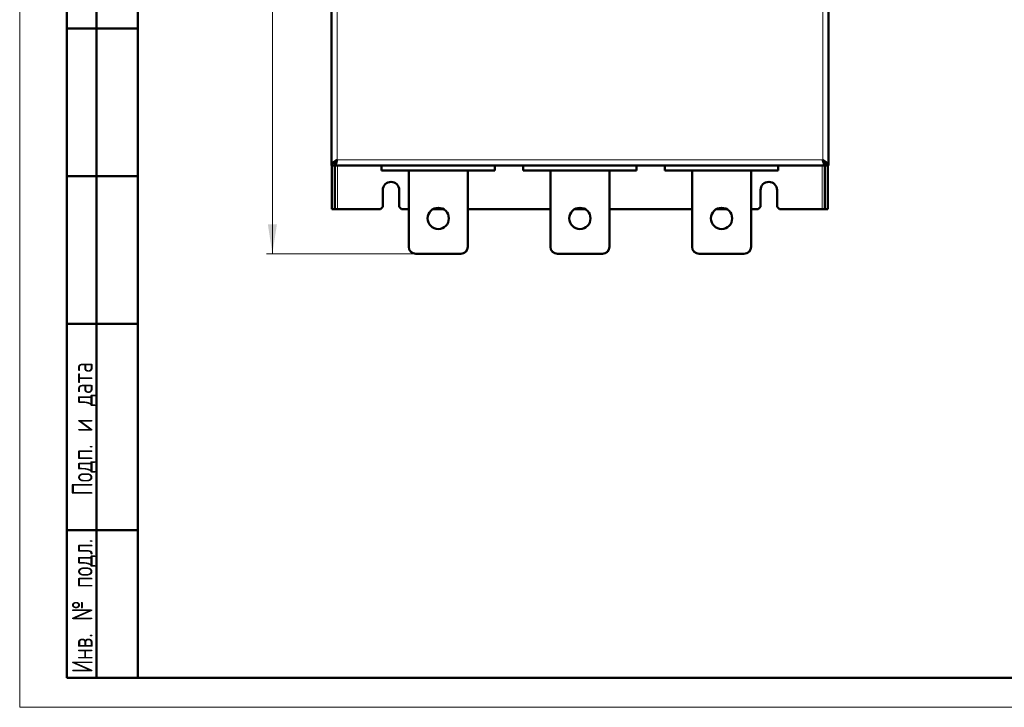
# Model space of a CAD drawing. Header units: millimetres. Extents: x 0 to 420, y 0 to 297.
# Tile 1 of 10: x 0 to 167, y 0 to 117. Entities that reach past the tile are written whole.
import ezdxf

# ---------------------------------------------------------------- set-up
doc = ezdxf.new("R2010")
doc.units = ezdxf.units.MM
doc.styles.add('SLDTEXTSTYLE0', font='TXT', dxfattribs={"width": 0.7, "bigfont": 'bigfont'})
doc.styles.add('SLDTEXTSTYLE1', font='TXT', dxfattribs={"width": 0.7})
doc.dimstyles.new('SLDDIMSTYLE0', dxfattribs={"dimtxt": 5, "dimasz": 5, "dimexe": 0, "dimexo": 0.0625, "dimgap": 1.25, "dimtad": 2, "dimdec": 1, "dimlfac": 2.5, "dimrnd": 1e-09, "dimzin": 12, "dimdsep": 46, "dimtxsty": 'SLDTEXTSTYLE1', "dimsah": 1, "dimcen": 0.09, "dimadec": 0, "dimazin": 3, "dimtfac": 1, "dimtdec": 3, "dimtofl": 0, "dimtmove": 0, "dimatfit": 3, "dimfxl": 1, "dimfrac": 2, "dimtolj": 1, "dimtzin": 12, "dimarcsym": 0})

# ---------------------------------------------------------------- blocks, each defined once
blk = doc.blocks.new('_D')
at = {"color": 7, "linetype": 'Continuous', "lineweight": 0}
for p, q in [((67.1, 244.51), (41.81, 244.51)), ((42.81, 244.51), (42.81, 76.84)), ((67.1, 76.84), (41.81, 76.84))]:
    blk.add_line(p, q, dxfattribs=at)
at = {"color": 7, "linetype": 'Continuous', "lineweight": 18}
for points in [[(42.81, 244.51), (42.04, 239.51), (43.58, 239.51)], [(42.81, 76.84), (43.58, 81.84), (42.04, 81.84)]]:
    blk.add_solid(points, dxfattribs=at)
at = {"color": 7, "linetype": 'Continuous', "lineweight": 18, "insert": (36.36, 159.07), "char_height": 5, "attachment_point": 1, "rotation": 90, "style": 'SLDTEXTSTYLE0'}
blk.add_mtext('В', dxfattribs=at)

msp = doc.modelspace()

# ---------------------------------------------------------------- linework, layer by layer
at = {"color": 7, "linetype": 'Continuous', "lineweight": 18}
for p, q in [((0, 297), (0, 0)), ((0, 0), (420, 0))]:
    msp.add_line(p, q, dxfattribs=at)
at = {"color": 7, "linetype": 'Continuous', "lineweight": 50}
for p, q in [((20, 292), (20, 5)), ((20, 292), (20, 5)), ((52.81, 229.027), (52.81, 91.827)), ((137.01, 91.827), (137.01, 229.027)), ((8, 5), (8, 150)), ((13, 5), (13, 150)), ((20, 115), (8, 115)), ((52.81, 91.827), (53.29, 91.827)), ((52.91, 84.427), (52.91, 91.827)), ((53.41, 91.947), (53.312, 91.947)), ((53.39, 84.427), (53.39, 91.947)), ((53.41, 91.827), (53.41, 92.307)), ((53.41, 91.827), (136.41, 91.827)), ((53.574, 92.427), (53.506, 92.427)), ((53.545, 92.483), (53.603, 92.464)), ((61.31, 90.947), (61.31, 91.827)), ((80.51, 90.947), (80.51, 91.827)), ((85.31, 90.947), (85.31, 91.827)), ((104.51, 90.947), (104.51, 91.827)), ((109.31, 90.947), (109.31, 91.827)), ((128.51, 90.947), (128.51, 91.827)), ((136.214, 92.464), (136.274, 92.483)), ((136.309, 92.427), (136.248, 92.427)), ((136.41, 91.827), (136.41, 92.307)), ((136.504, 91.947), (136.41, 91.947)), ((136.43, 91.947), (136.43, 84.427)), ((137.01, 91.827), (136.53, 91.827)), ((136.91, 91.827), (136.91, 84.427)), ((61.31, 90.947), (80.51, 90.947)), ((65.91, 90.947), (65.91, 78.036)), ((75.91, 78.036), (75.91, 90.947)), ((85.31, 90.947), (104.51, 90.947)), ((89.91, 90.947), (89.91, 78.036)), ((99.91, 78.036), (99.91, 90.947)), ((109.31, 90.947), (128.51, 90.947)), ((113.91, 90.947), (113.91, 78.036)), ((123.91, 78.036), (123.91, 90.947)), ((20, 90), (8, 90)), ((61.51, 84.827), (61.51, 87.627)), ((64.31, 87.627), (64.31, 84.827)), ((125.51, 84.827), (125.51, 87.627)), ((128.31, 87.627), (128.31, 84.827)), ((52.91, 84.427), (53.39, 84.427)), ((53.39, 84.427), (53.87, 84.427)), ((53.87, 84.427), (61.11, 84.427)), ((61.11, 84.427), (61.51, 84.827)), ((64.31, 84.827), (64.71, 84.427)), ((64.71, 84.427), (65.91, 84.427)), ((70.068, 84.427), (71.751, 84.427)), ((75.91, 84.427), (89.91, 84.427)), ((94.068, 84.427), (95.751, 84.427)), ((99.91, 84.427), (113.91, 84.427)), ((118.068, 84.427), (119.751, 84.427)), ((123.91, 84.427), (125.11, 84.427)), ((125.11, 84.427), (125.51, 84.827)), ((128.31, 84.827), (128.71, 84.427)), ((128.71, 84.427), (135.95, 84.427)), ((135.95, 84.427), (136.43, 84.427)), ((136.91, 84.427), (136.43, 84.427)), ((67.11, 76.836), (74.71, 76.836)), ((91.11, 76.836), (98.71, 76.836)), ((115.11, 76.836), (122.71, 76.836)), ((20, 65), (8, 65)), ((8, 30), (20, 30)), ((8, 5), (20, 5)), ((20, 5), (415, 5))]:
    msp.add_line(p, q, dxfattribs=at)
at = {"color": 9, "linetype": 'Continuous', "lineweight": 18}
for p, q in [((53.77, 92.787), (53.77, 228.067)), ((136.05, 228.067), (136.05, 92.787)), ((136.05, 92.787), (53.77, 92.787)), ((53.87, 84.427), (53.87, 91.827)), ((135.95, 91.827), (135.95, 84.427))]:
    msp.add_line(p, q, dxfattribs=at)
at = {"color": 7, "linetype": 'Continuous', "lineweight": 50}
for centre in [(70.91, 82.836), (94.91, 82.836), (118.91, 82.836)]:
    msp.add_circle(centre, 1.8, dxfattribs=at)
for centre, radius, start, end in [((62.91, 87.627), 1.4, 0, 180), ((126.91, 87.627), 1.4, 0, 180), ((67.11, 78.036), 1.2, 180, 270), ((74.71, 78.036), 1.2, 270, 0), ((91.11, 78.036), 1.2, 180, 270), ((98.71, 78.036), 1.2, 270, 0), ((115.11, 78.036), 1.2, 180, 270), ((122.71, 78.036), 1.2, 270, 0)]:
    msp.add_arc(centre, radius, start, end, dxfattribs=at)
for points, knots in [([(53.77, 92.787), (53.641, 92.705), (53.385, 92.542), (53.064, 92.297), (52.849, 92.059), (52.822, 91.902), (52.81, 91.827)], [0, 0, 0, 0, 0.254649, 0.5095407, 0.7644336, 1, 1, 1, 1]), ([(53.77, 92.787), (53.683, 92.675), (53.508, 92.452), (53.323, 92.132), (53.3, 91.923), (53.29, 91.827)], [0, 0, 0, 0, 0.3481379, 0.6975294, 1, 1, 1, 1]), ([(53.41, 91.827), (53.436, 91.838), (53.489, 91.86), (53.569, 92.035), (53.648, 92.291), (53.715, 92.559), (53.756, 92.728), (53.77, 92.787)], [0, 0, 0, 0, 0.22074264, 0.44150576, 0.66226896, 0.88303198, 1, 1, 1, 1]), ([(53.452, 92.323), (53.466, 92.327), (53.509, 92.339), (53.581, 92.429), (53.667, 92.573), (53.73, 92.703), (53.764, 92.775), (53.77, 92.787)], [0, 0, 0, 0, 0.137742, 0.4073841, 0.6769172, 0.9464504, 1, 1, 1, 1]), ([(136.05, 92.787), (136.076, 92.676), (136.129, 92.454), (136.209, 92.16), (136.288, 91.943), (136.355, 91.839), (136.396, 91.83), (136.41, 91.827)], [0, 0, 0, 0, 0.22074264, 0.44150576, 0.66226896, 0.88303198, 1, 1, 1, 1]), ([(136.05, 92.787), (136.078, 92.727), (136.135, 92.607), (136.221, 92.454), (136.299, 92.349), (136.348, 92.329), (136.369, 92.321)], [0, 0, 0, 0, 0.2687209, 0.5374418, 0.806054, 1, 1, 1, 1]), ([(137.01, 91.827), (136.995, 91.908), (136.965, 92.071), (136.734, 92.316), (136.415, 92.554), (136.168, 92.711), (136.05, 92.787)], [0, 0, 0, 0, 0.254649, 0.5095407, 0.7644336, 1, 1, 1, 1]), ([(136.53, 91.827), (136.515, 91.938), (136.487, 92.161), (136.288, 92.482), (136.125, 92.69), (136.05, 92.787)], [0, 0, 0, 0, 0.3481379, 0.6975294, 1, 1, 1, 1])]:
    msp.add_open_spline(points, degree=3, knots=knots, dxfattribs=at)

# ---------------------------------------------------------------- texts
at = {"color": 7, "linetype": 'Continuous', "lineweight": 0, "char_height": 3.5, "attachment_point": 2, "rotation": 90, "style": 'SLDTEXTSTYLE0'}
for s, insert in [('Подп. и дата', (8.848, 47.176)), ('Инв. № подл.', (8.848, 17.178))]:
    msp.add_mtext(s, dxfattribs=dict(at, insert=insert))

# ---------------------------------------------------------------- dimensions: what is measured, and where the dimension line sits
at = {"color": 7, "linetype": 'Continuous', "lineweight": 18}
dim = msp.add_linear_dim(base=(42.81, 76.836), p1=(67.11, 244.507), p2=(67.11, 76.836), angle=90, text='В', dimstyle='SLDDIMSTYLE0', dxfattribs=at)
dim.commit()
dim.dimension.update_dxf_attribs({"geometry": '_D', "text_midpoint": (42.81, 160.671), "dimtype": 160})

doc.saveas('drawing.dxf')
